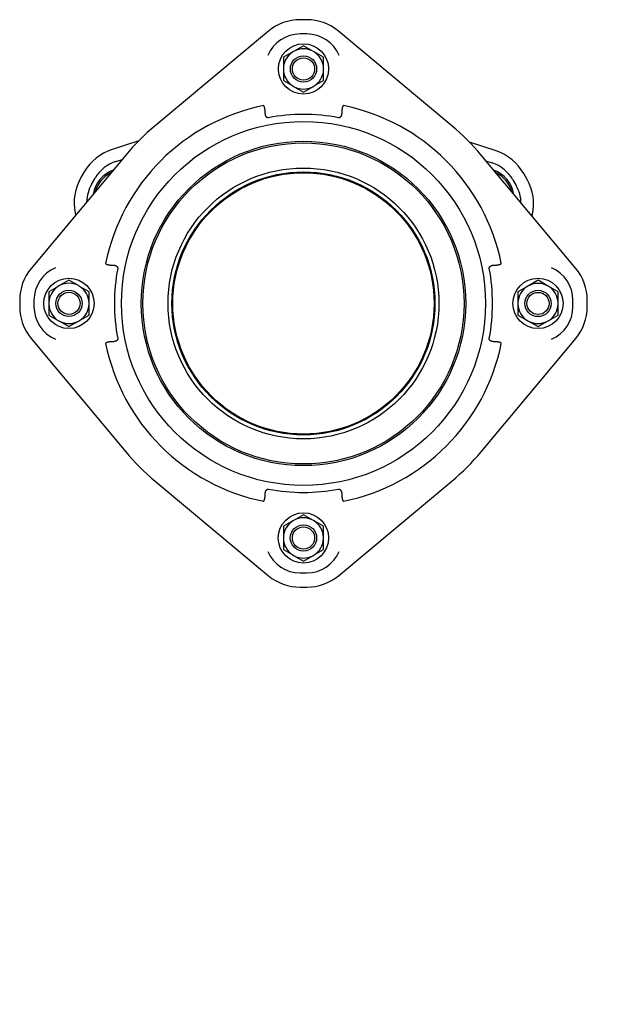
# Model space of a CAD drawing. Header units: millimetres. Extents: x 188 to 4379, y -12 to 990.
# Tile 1 of 5: x 188 to 545, y -12 to 576. Entities that reach past the tile are written whole.
import ezdxf

# ---------------------------------------------------------------- set-up
doc = ezdxf.new("R2010")
doc.units = ezdxf.units.MM
doc.layers.add('DETAIL', color=2, linetype='Continuous')
doc.layers.add('TEXT', color=7, linetype='Continuous')
doc.styles.add('fastrack', font='ARIAL.TTF')

msp = doc.modelspace()

# ---------------------------------------------------------------- linework, layer by layer
at = {"layer": 'DETAIL'}
for p, q in [((359.83, 576.02), (355.83, 576.02)), ((336.99, 569.19), (269.3, 512.69)), ((359.83, 567.49), (355.83, 567.49)), ((446.37, 512.69), (378.68, 569.19)), ((357.84, 560.47), (352.23, 557.23)), ((363.46, 557.23), (357.84, 560.47)), ((351.47, 556.79), (345.85, 553.55)), ((345.85, 553.55), (345.85, 547.06)), ((352.23, 557.23), (351.47, 556.79)), ((364.22, 556.79), (363.46, 557.23)), ((369.84, 553.55), (364.22, 556.79)), ((369.84, 547.06), (369.84, 553.55)), ((345.85, 547.06), (345.85, 546.18)), ((369.84, 546.18), (369.84, 547.06)), ((345.85, 546.18), (345.85, 539.7)), ((369.84, 539.7), (369.84, 546.18)), ((345.85, 539.7), (351.47, 536.45)), ((351.47, 536.45), (352.23, 536.01)), ((352.23, 536.01), (357.84, 532.77)), ((357.84, 532.77), (363.46, 536.01)), ((363.46, 536.01), (364.22, 536.45)), ((364.22, 536.45), (369.84, 539.7)), ((259.52, 503.69), (243.55, 498.53)), ((472.84, 497.63), (456.91, 502.91)), ((251.76, 495.16), (195.27, 427.47)), ((520.4, 427.47), (463.9, 495.16)), ((245.85, 491.41), (249.67, 492.64)), ((466.73, 491.77), (470.48, 490.52)), ((226.96, 485.18), (224.95, 481.73)), ((491.3, 480.68), (489.32, 484.15)), ((231.42, 477.96), (233.43, 481.41)), ((482.82, 480.43), (484.8, 476.96)), ((221.51, 460.72), (221.81, 459.27)), ((494.36, 458.66), (494.57, 459.64)), ((217.83, 420.48), (212.22, 417.24)), ((223.45, 417.24), (217.83, 420.48)), ((497.83, 420.46), (492.22, 417.22)), ((503.45, 417.22), (497.83, 420.46)), ((211.46, 416.8), (205.84, 413.56)), ((205.84, 413.56), (205.84, 407.07)), ((212.22, 417.24), (211.46, 416.8)), ((224.21, 416.8), (223.45, 417.24)), ((229.83, 413.56), (224.21, 416.8)), ((229.83, 407.07), (229.83, 413.56)), ((491.46, 416.78), (485.84, 413.54)), ((485.84, 413.54), (485.84, 407.05)), ((492.22, 417.22), (491.46, 416.78)), ((504.21, 416.78), (503.45, 417.22)), ((509.83, 413.54), (504.21, 416.78)), ((509.83, 407.05), (509.83, 413.54)), ((188.44, 408.62), (188.44, 404.62)), ((196.97, 408.62), (196.97, 404.62)), ((205.84, 407.07), (205.84, 406.19)), ((205.84, 406.19), (205.84, 399.71)), ((229.83, 406.19), (229.83, 407.07)), ((229.83, 399.71), (229.83, 406.19)), ((485.84, 407.05), (485.84, 406.17)), ((485.84, 406.17), (485.84, 399.69)), ((509.83, 406.17), (509.83, 407.05)), ((509.83, 399.69), (509.83, 406.17)), ((518.7, 404.62), (518.7, 408.62)), ((527.23, 404.62), (527.23, 408.62)), ((205.84, 399.71), (211.46, 396.46)), ((211.46, 396.46), (212.22, 396.03)), ((212.22, 396.03), (217.83, 392.78)), ((217.83, 392.78), (223.45, 396.03)), ((223.45, 396.03), (224.21, 396.46)), ((224.21, 396.46), (229.83, 399.71)), ((485.84, 399.69), (491.46, 396.44)), ((491.46, 396.44), (492.22, 396)), ((492.22, 396), (497.83, 392.76)), ((497.83, 392.76), (503.45, 396)), ((503.45, 396), (504.21, 396.44)), ((504.21, 396.44), (509.83, 399.69)), ((195.27, 385.77), (251.76, 318.09)), ((463.9, 318.09), (520.4, 385.77)), ((269.3, 300.55), (336.99, 244.06)), ((378.68, 244.06), (446.37, 300.55)), ((351.45, 276.79), (345.83, 273.55)), ((352.21, 277.23), (351.45, 276.79)), ((357.82, 280.47), (352.21, 277.23)), ((363.44, 277.23), (357.82, 280.47)), ((364.2, 276.79), (363.44, 277.23)), ((369.82, 273.55), (364.2, 276.79)), ((345.83, 273.55), (345.83, 267.06)), ((369.82, 267.06), (369.82, 273.55)), ((345.83, 267.06), (345.83, 266.18)), ((345.83, 266.18), (345.83, 259.7)), ((369.82, 266.18), (369.82, 267.06)), ((369.82, 259.7), (369.82, 266.18)), ((345.83, 259.7), (351.45, 256.45)), ((364.2, 256.45), (369.82, 259.7)), ((351.45, 256.45), (352.21, 256.01)), ((352.21, 256.01), (357.82, 252.77)), ((357.82, 252.77), (363.44, 256.01)), ((363.44, 256.01), (364.2, 256.45)), ((355.83, 245.76), (359.83, 245.76)), ((355.83, 237.22), (359.83, 237.22))]:
    msp.add_line(p, q, dxfattribs=at)
at = {"layer": 'DETAIL', "flags": 128}
for points in [[(334.95, 521.14), (334.95, 521.32), (334.95, 521.5), (334.94, 521.68), (334.92, 521.86), (334.9, 522.05), (334.88, 522.23), (334.86, 522.41), (334.83, 522.59), (334.8, 522.78), (334.76, 522.95), (334.73, 523.13), (334.69, 523.29), (334.65, 523.45), (334.61, 523.61), (334.57, 523.76), (334.52, 523.89), (334.48, 524.02), (334.43, 524.14), (334.38, 524.26), (334.33, 524.39), (334.26, 524.5), (334.18, 524.61), (334.09, 524.69), (333.95, 524.72)], [(381.71, 524.72), (381.59, 524.7), (381.49, 524.62), (381.42, 524.52), (381.35, 524.41), (381.3, 524.29), (381.25, 524.18), (381.2, 524.05), (381.15, 523.91), (381.1, 523.76), (381.05, 523.6), (381.01, 523.44), (380.97, 523.27), (380.93, 523.09), (380.89, 522.91), (380.86, 522.73), (380.83, 522.55), (380.8, 522.37), (380.78, 522.19), (380.76, 522.01), (380.74, 521.83), (380.73, 521.65), (380.72, 521.48), (380.71, 521.31), (380.71, 521.14)], [(336.95, 517.52), (336.75, 517.49), (336.54, 517.5), (336.34, 517.55), (336.16, 517.62), (335.99, 517.72), (335.85, 517.84), (335.71, 517.98), (335.6, 518.12), (335.5, 518.28), (335.41, 518.45), (335.33, 518.62), (335.26, 518.79), (335.2, 518.97), (335.15, 519.16), (335.11, 519.34), (335.07, 519.53), (335.04, 519.73), (335.02, 519.92), (335, 520.12), (334.98, 520.31), (334.97, 520.51), (334.96, 520.72), (334.96, 520.93), (334.95, 521.14)], [(380.71, 521.14), (380.71, 520.9), (380.7, 520.67), (380.69, 520.45), (380.68, 520.24), (380.66, 520.04), (380.64, 519.84), (380.61, 519.65), (380.58, 519.46), (380.54, 519.28), (380.5, 519.1), (380.45, 518.92), (380.39, 518.74), (380.32, 518.57), (380.24, 518.41), (380.15, 518.25), (380.05, 518.1), (379.93, 517.95), (379.8, 517.82), (379.65, 517.71), (379.49, 517.61), (379.31, 517.54), (379.11, 517.5), (378.91, 517.49), (378.71, 517.52)], [(239.73, 430.5), (239.75, 430.38), (239.83, 430.28), (239.93, 430.21), (240.04, 430.14), (240.16, 430.08), (240.28, 430.03), (240.41, 429.98), (240.54, 429.94), (240.69, 429.89), (240.85, 429.84), (241.02, 429.8), (241.19, 429.76), (241.37, 429.72), (241.54, 429.68), (241.72, 429.65), (241.9, 429.62), (242.08, 429.59), (242.26, 429.57), (242.44, 429.55), (242.62, 429.53), (242.8, 429.52), (242.98, 429.51), (243.15, 429.5), (243.32, 429.5)], [(243.32, 429.5), (243.55, 429.5), (243.78, 429.49), (244, 429.48), (244.21, 429.47), (244.42, 429.45), (244.62, 429.43), (244.81, 429.4), (244.99, 429.37), (245.18, 429.33), (245.36, 429.29), (245.54, 429.23), (245.71, 429.18), (245.88, 429.11), (246.05, 429.03), (246.21, 428.94), (246.36, 428.84), (246.5, 428.72), (246.63, 428.59), (246.75, 428.44), (246.84, 428.28), (246.91, 428.1), (246.95, 427.9), (246.96, 427.7), (246.94, 427.5)], [(468.73, 427.5), (468.7, 427.71), (468.72, 427.91), (468.76, 428.11), (468.83, 428.29), (468.93, 428.46), (469.05, 428.61), (469.19, 428.74), (469.34, 428.86), (469.49, 428.96), (469.66, 429.05), (469.83, 429.13), (470.01, 429.19), (470.19, 429.25), (470.37, 429.3), (470.56, 429.34), (470.75, 429.38), (470.94, 429.41), (471.13, 429.44), (471.33, 429.46), (471.52, 429.47), (471.72, 429.49), (471.93, 429.49), (472.14, 429.5), (472.35, 429.5)], [(472.35, 429.5), (472.53, 429.5), (472.71, 429.51), (472.89, 429.52), (473.07, 429.53), (473.26, 429.55), (473.44, 429.57), (473.62, 429.6), (473.81, 429.63), (473.99, 429.66), (474.16, 429.69), (474.34, 429.73), (474.5, 429.76), (474.67, 429.8), (474.82, 429.84), (474.97, 429.89), (475.1, 429.93), (475.23, 429.98), (475.35, 430.02), (475.47, 430.07), (475.6, 430.13), (475.71, 430.19), (475.82, 430.27), (475.91, 430.37), (475.93, 430.5)], [(243.32, 383.74), (243.14, 383.74), (242.96, 383.73), (242.77, 383.72), (242.59, 383.71), (242.41, 383.69), (242.23, 383.67), (242.04, 383.65), (241.86, 383.62), (241.68, 383.59), (241.5, 383.55), (241.33, 383.52), (241.16, 383.48), (241, 383.44), (240.85, 383.4), (240.7, 383.36), (240.56, 383.31), (240.43, 383.27), (240.31, 383.22), (240.19, 383.17), (240.07, 383.12), (239.95, 383.05), (239.85, 382.97), (239.76, 382.87), (239.73, 382.74)], [(246.94, 385.74), (246.96, 385.54), (246.95, 385.33), (246.91, 385.13), (246.83, 384.95), (246.73, 384.78), (246.61, 384.63), (246.48, 384.5), (246.33, 384.39), (246.17, 384.28), (246.01, 384.2), (245.84, 384.12), (245.66, 384.05), (245.48, 383.99), (245.3, 383.94), (245.11, 383.9), (244.92, 383.86), (244.73, 383.83), (244.53, 383.81), (244.34, 383.79), (244.14, 383.77), (243.94, 383.76), (243.74, 383.75), (243.53, 383.74), (243.32, 383.74)], [(472.35, 383.74), (472.11, 383.75), (471.88, 383.75), (471.66, 383.76), (471.45, 383.78), (471.25, 383.79), (471.05, 383.82), (470.86, 383.84), (470.67, 383.88), (470.49, 383.91), (470.31, 383.96), (470.13, 384.01), (469.95, 384.07), (469.78, 384.14), (469.62, 384.22), (469.46, 384.3), (469.31, 384.41), (469.16, 384.52), (469.03, 384.65), (468.92, 384.8), (468.83, 384.97), (468.76, 385.15), (468.71, 385.34), (468.7, 385.54), (468.73, 385.74)], [(475.93, 382.74), (475.91, 382.86), (475.83, 382.96), (475.73, 383.04), (475.62, 383.1), (475.51, 383.16), (475.39, 383.21), (475.26, 383.26), (475.12, 383.31), (474.97, 383.35), (474.81, 383.4), (474.65, 383.44), (474.48, 383.49), (474.3, 383.53), (474.12, 383.56), (473.94, 383.6), (473.76, 383.63), (473.58, 383.65), (473.4, 383.68), (473.22, 383.7), (473.04, 383.71), (472.86, 383.73), (472.69, 383.74), (472.52, 383.74), (472.35, 383.74)], [(334.95, 292.11), (334.96, 292.34), (334.96, 292.57), (334.97, 292.79), (334.99, 293), (335, 293.21), (335.03, 293.4), (335.05, 293.6), (335.09, 293.78), (335.12, 293.96), (335.17, 294.15), (335.22, 294.33), (335.28, 294.5), (335.35, 294.67), (335.43, 294.84), (335.52, 295), (335.62, 295.15), (335.73, 295.29), (335.87, 295.42), (336.01, 295.53), (336.18, 295.63), (336.36, 295.7), (336.55, 295.74), (336.75, 295.75), (336.95, 295.73)], [(378.71, 295.73), (378.92, 295.75), (379.12, 295.74), (379.32, 295.69), (379.5, 295.62), (379.67, 295.52), (379.82, 295.4), (379.95, 295.27), (380.07, 295.12), (380.17, 294.96), (380.26, 294.8), (380.34, 294.63), (380.4, 294.45), (380.46, 294.27), (380.51, 294.09), (380.56, 293.9), (380.59, 293.71), (380.62, 293.52), (380.65, 293.32), (380.67, 293.13), (380.68, 292.93), (380.7, 292.73), (380.7, 292.53), (380.71, 292.32), (380.71, 292.11)], [(333.95, 288.52), (334.08, 288.54), (334.17, 288.62), (334.25, 288.72), (334.31, 288.83), (334.37, 288.95), (334.42, 289.07), (334.47, 289.19), (334.52, 289.33), (334.57, 289.48), (334.61, 289.64), (334.66, 289.81), (334.7, 289.98), (334.74, 290.15), (334.77, 290.33), (334.81, 290.51), (334.84, 290.69), (334.86, 290.87), (334.89, 291.05), (334.91, 291.23), (334.92, 291.41), (334.94, 291.59), (334.95, 291.77), (334.95, 291.94), (334.95, 292.11)], [(380.71, 292.11), (380.71, 291.93), (380.72, 291.75), (380.73, 291.56), (380.74, 291.38), (380.76, 291.2), (380.78, 291.01), (380.81, 290.83), (380.84, 290.65), (380.87, 290.47), (380.9, 290.29), (380.94, 290.12), (380.98, 289.95), (381.01, 289.79), (381.06, 289.64), (381.1, 289.49), (381.14, 289.35), (381.19, 289.22), (381.23, 289.1), (381.28, 288.98), (381.34, 288.86), (381.4, 288.74), (381.48, 288.64), (381.58, 288.55), (381.71, 288.52)]]:
    msp.add_lwpolyline(points, dxfattribs=at)
at = {"layer": 'DETAIL'}
for centre, radius in [((357.84, 546.62), 15), ((357.84, 546.62), 7.85), ((357.84, 546.62), 6.63), ((357.83, 406.62), 108.64), ((357.83, 406.62), 96.85), ((357.83, 406.62), 95.85), ((357.83, 406.62), 80.85), ((357.83, 406.62), 78.5), ((357.83, 406.62), 78), ((217.83, 406.63), 15), ((497.83, 406.61), 15), ((217.83, 406.63), 7.85), ((217.83, 406.63), 6.63), ((497.83, 406.61), 7.85), ((497.83, 406.61), 6.63), ((357.82, 266.62), 15), ((357.82, 266.62), 7.85), ((357.82, 266.62), 6.63)]:
    msp.add_circle(centre, radius, dxfattribs=at)
for centre, radius, start, end in [((355.83, 546.61), 29.41, 90, 129.85133), ((359.83, 546.61), 29.41, 50.14867, 90), ((355.83, 546.61), 20.88, 90, 157.32217), ((359.83, 546.61), 20.88, 22.67783, 90), ((357.84, 546.62), 12, 62.09561, 117.90439), ((357.84, 546.62), 12, 122.09561, 177.90439), ((357.84, 546.62), 12, 2.09561, 57.90439), ((357.84, 546.62), 12, 182.09561, 237.90439), ((357.84, 546.62), 12, 302.09561, 357.90439), ((357.84, 546.62), 12, 242.09561, 297.90439), ((357.83, 406.62), 120.49, 101.43074, 168.56926), ((357.83, 406.62), 120.49, 11.43074, 78.56926), ((357.83, 406.62), 112.84, 79.33744, 100.66256), ((357.83, 406.62), 138.16, 129.85133, 140.14867), ((357.83, 406.62), 138.16, 39.85133, 50.14867), ((252.71, 470.19), 29.79, 107.90093, 149.77404), ((463.45, 469.35), 29.8, 29.78036, 71.64418), ((252.71, 470.19), 22.3, 107.90093, 149.77404), ((463.45, 469.35), 22.31, 29.77404, 71.64716), ((250.52, 468.75), 18.5, 109.79587, 170.50147), ((250.45, 468.62), 17.6, 115.45176, 164.84559), ((465.14, 468.75), 18.5, 9.49853, 70.20413), ((465.22, 468.62), 17.6, 15.15441, 64.54824), ((250.69, 466.73), 29.79, 149.77404, 191.64716), ((250.69, 466.73), 22.3, 149.77404, 178.90769), ((465.43, 465.88), 22.32, 1.84457, 29.77404), ((465.43, 465.88), 29.81, 347.90819, 29.76399), ((217.85, 408.62), 29.41, 140.14867, 180), ((217.85, 408.62), 20.88, 112.67783, 180), ((357.83, 406.62), 112.84, 169.33744, 190.66256), ((357.83, 406.62), 112.84, 349.33744, 10.66256), ((497.82, 408.62), 20.88, 0, 67.32217), ((497.82, 408.62), 29.41, 0, 39.85133), ((217.83, 406.63), 12, 62.09561, 117.90439), ((497.83, 406.61), 12, 62.09561, 117.90439), ((217.83, 406.63), 12, 122.09561, 177.90439), ((217.83, 406.63), 12, 2.09561, 57.90439), ((497.83, 406.61), 12, 122.09561, 177.90439), ((497.83, 406.61), 12, 2.09561, 57.90439), ((217.83, 406.63), 12, 182.09561, 237.90439), ((217.83, 406.63), 12, 302.09561, 357.90439), ((497.83, 406.61), 12, 182.09561, 237.90439), ((497.83, 406.61), 12, 302.09561, 357.90439), ((217.85, 404.62), 29.41, 180, 219.85133), ((217.85, 404.62), 20.88, 180, 247.32217), ((497.82, 404.62), 20.88, 292.67783, 0), ((497.82, 404.62), 29.41, 320.14867, 0), ((217.83, 406.63), 12, 242.09561, 297.90439), ((497.83, 406.61), 12, 242.09561, 297.90439), ((357.83, 406.62), 120.49, 191.43074, 258.56926), ((357.83, 406.62), 120.49, 281.43074, 348.56926), ((357.83, 406.62), 138.16, 219.85133, 230.14867), ((357.83, 406.62), 138.16, 309.85133, 320.14867), ((357.83, 406.62), 112.84, 259.33744, 280.66256), ((357.82, 266.62), 12, 122.09561, 177.90439), ((357.82, 266.62), 12, 62.09561, 117.90439), ((357.82, 266.62), 12, 2.09561, 57.90439), ((357.82, 266.62), 12, 182.09561, 237.90439), ((357.82, 266.62), 12, 302.09561, 357.90439), ((355.83, 266.64), 20.88, 202.67783, 270), ((357.82, 266.62), 12, 242.09561, 297.90439), ((359.83, 266.64), 20.88, 270, 337.32217), ((355.83, 266.64), 29.41, 230.14867, 270), ((359.83, 266.64), 29.41, 270, 309.85133)]:
    msp.add_arc(centre, radius, start, end, dxfattribs=at)

# ---------------------------------------------------------------- texts
at = {"layer": 'TEXT', "insert": (501.79, 128.48), "char_height": 15, "width": 610.7018, "attachment_point": 1, "style": 'fastrack'}
msp.add_mtext('\\pi216.6;VIKING JOHNSON\\P\\pi246.67;ULTRAGRIP \\P\\pi139.96;STEPPED COUPLING ASSEMBLY\\P\\pi251.38;125-150MM', dxfattribs=at)

doc.saveas('drawing.dxf')
